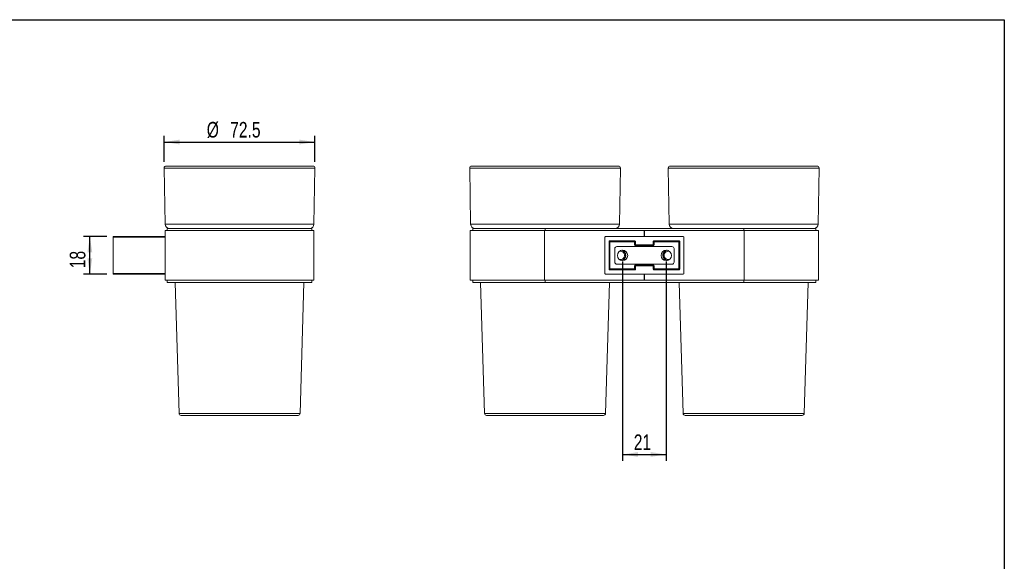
# Model space of a CAD drawing. Header units: millimetres. Extents: x 10 to 293, y 9 to 199.
# Tile 3 of 3: x 129 to 287, y 112 to 199. Entities that reach past the tile are written whole.
import ezdxf

# ---------------------------------------------------------------- set-up
doc = ezdxf.new("R2010")
doc.units = ezdxf.units.MM
doc.layers.add('注释', color=7, linetype='Continuous')
doc.styles.add('SLDTEXTSTYLE0', font='TXT', dxfattribs={"width": 0.75})
doc.dimstyles.new('SLDDIMSTYLE0', dxfattribs={"dimtxt": 2.5, "dimasz": 2.5, "dimexe": 0, "dimexo": 0.0625, "dimtad": 1, "dimdec": 3, "dimlfac": 3, "dimrnd": 1e-09, "dimzin": 12, "dimdsep": 46, "dimtxsty": 'SLDTEXTSTYLE0', "dimsah": 1, "dimcen": 0.09, "dimadec": 0, "dimazin": 3, "dimtfac": 1, "dimtdec": 3, "dimtofl": 0, "dimtmove": 0, "dimatfit": 3, "dimfxl": 0, "dimfrac": 2, "dimtolj": 1, "dimtzin": 12, "dimarcsym": 0})
doc.dimstyles.new('SLDDIMSTYLE1', dxfattribs={"dimtxt": 2.5, "dimasz": 2.5, "dimexe": 0, "dimexo": 0.0625, "dimtad": 1, "dimdec": 1, "dimlfac": 3, "dimrnd": 1e-09, "dimzin": 12, "dimdsep": 46, "dimtxsty": 'SLDTEXTSTYLE0', "dimsah": 1, "dimcen": 0.09, "dimadec": 0, "dimazin": 3, "dimtfac": 1, "dimtdec": 1, "dimtofl": 0, "dimtmove": 0, "dimatfit": 3, "dimfxl": 0, "dimfrac": 2, "dimtolj": 1, "dimtzin": 12, "dimarcsym": 0})

# ---------------------------------------------------------------- blocks, each defined once
blk = doc.blocks.new('_D_2')
at = {"layer": '注释', "color": 7}
for p, q in [((143.3, 164.33), (139.55, 164.33)), ((140.55, 158.33), (140.55, 164.33)), ((143.3, 158.33), (139.55, 158.33))]:
    blk.add_line(p, q, dxfattribs=at)
for points in [[(140.55, 164.33), (140.17, 161.83), (140.94, 161.83)], [(140.55, 158.33), (140.94, 160.83), (140.17, 160.83)]]:
    blk.add_solid(points, dxfattribs=at)
at = {"layer": '注释', "color": 7, "insert": (137.33, 159.26), "char_height": 2.5, "attachment_point": 1, "rotation": 90, "style": 'SLDTEXTSTYLE0'}
blk.add_mtext('18', dxfattribs=at)
blk = doc.blocks.new('_D_3')
at = {"layer": '注释', "color": 7}
for p, q in [((152.46, 176.32), (152.46, 180.51)), ((176.63, 176.32), (176.63, 180.51)), ((152.46, 179.51), (176.63, 179.51))]:
    blk.add_line(p, q, dxfattribs=at)
for points in [[(152.46, 179.51), (154.96, 179.12), (154.96, 179.89)], [(176.63, 179.51), (174.13, 179.89), (174.13, 179.12)]]:
    blk.add_solid(points, dxfattribs=at)
at = {"layer": '注释', "color": 7, "char_height": 2.5, "attachment_point": 1, "style": 'SLDTEXTSTYLE0'}
for s, insert in [('%%c', (159.29, 182.73)), ('72.5', (163.04, 182.73))]:
    blk.add_mtext(s, dxfattribs=dict(at, insert=insert))
blk = doc.blocks.new('_D_7')
at = {"layer": '注释', "color": 7}
for p, q in [((225.94, 160.33), (225.94, 128.39)), ((232.94, 160.33), (232.94, 128.39)), ((225.94, 129.39), (232.94, 129.39))]:
    blk.add_line(p, q, dxfattribs=at)
for points in [[(225.94, 129.39), (228.44, 129.01), (228.44, 129.78)], [(232.94, 129.39), (230.44, 129.78), (230.44, 129.01)]]:
    blk.add_solid(points, dxfattribs=at)
at = {"layer": '注释', "color": 7, "insert": (227.74, 132.61), "char_height": 2.5, "attachment_point": 1, "style": 'SLDTEXTSTYLE0'}
blk.add_mtext('21', dxfattribs=at)

msp = doc.modelspace()

# ---------------------------------------------------------------- linework, layer by layer
at = {"color": 7, "linetype": 'Continuous', "lineweight": 15}
for p, q in [((152.46331, 175.32335), (152.6205, 166.31753)), ((152.79659, 175.6625), (162.27607, 175.6625)), ((162.27607, 175.6625), (176.30062, 175.6625)), ((176.4767, 166.31753), (176.6339, 175.32335)), ((201.43585, 175.32335), (201.59305, 166.31753)), ((201.76914, 175.6625), (225.27317, 175.6625)), ((225.44925, 166.31753), (225.60645, 175.32335)), ((233.26919, 175.32335), (233.42638, 166.31753)), ((233.60247, 175.6625), (256.88468, 175.6625)), ((256.88468, 175.6625), (257.1065, 175.6625)), ((257.28258, 166.31753), (257.43978, 175.32335)), ((144.2986, 164.22917), (144.2986, 164.32917)), ((144.2986, 164.32917), (152.63194, 164.32917)), ((152.63194, 164.22917), (144.2986, 164.22917)), ((144.2986, 164.22917), (144.2986, 158.42917)), ((152.63194, 165.32917), (152.63194, 157.32917)), ((152.63194, 165.32917), (176.46527, 165.32917)), ((152.96527, 165.6625), (176.13194, 165.6625)), ((152.96527, 165.6625), (152.96527, 165.32917)), ((176.13194, 165.6625), (176.13194, 165.32917)), ((176.46527, 165.32917), (176.46527, 157.32917)), ((201.52115, 165.32917), (201.52115, 157.32917)), ((201.52115, 165.32917), (213.43782, 165.32917)), ((201.93782, 165.6625), (201.93782, 165.32917)), ((201.93782, 165.6625), (213.52115, 165.6625)), ((213.43782, 165.32917), (213.43782, 157.32917)), ((213.43782, 165.32917), (229.42115, 165.32917)), ((213.52115, 165.6625), (213.52115, 165.32917)), ((213.52115, 165.6625), (245.35448, 165.6625)), ((223.10449, 164.22917), (223.10449, 158.42917)), ((235.67115, 164.32917), (223.20448, 164.32917)), ((229.42115, 165.32917), (229.45448, 165.32917)), ((229.42115, 165.32917), (229.42115, 164.32917)), ((229.45448, 165.32917), (229.45448, 164.32917)), ((229.45448, 165.32917), (245.43782, 165.32917)), ((235.77115, 164.22917), (235.77115, 158.42917)), ((245.35448, 165.6625), (245.35448, 165.32917)), ((245.35448, 165.6625), (256.93782, 165.6625)), ((245.43782, 165.32917), (245.43782, 157.32917)), ((245.43782, 165.32917), (257.35449, 165.32917)), ((256.93782, 165.32917), (256.93782, 165.6625)), ((257.35449, 157.32917), (257.35449, 165.32917)), ((223.77115, 163.5625), (223.77115, 159.09583)), ((223.83574, 163.49792), (223.77115, 163.5625)), ((223.83574, 159.16042), (223.83574, 163.49792)), ((223.85537, 159.2467), (223.85537, 163.41163)), ((223.92203, 163.41163), (223.85537, 163.41163)), ((227.92116, 163.6625), (223.87115, 163.6625)), ((223.87115, 163.6625), (223.93573, 163.59791)), ((223.92203, 163.41163), (223.92203, 159.2467)), ((223.93573, 163.59791), (227.85657, 163.59791)), ((224.02202, 163.57828), (224.02202, 163.51162)), ((224.02202, 163.57828), (227.77028, 163.57828)), ((227.77028, 163.51162), (224.02202, 163.51162)), ((233.85448, 162.74583), (225.02115, 162.74583)), ((227.77028, 163.57828), (227.77028, 163.51162)), ((227.85657, 163.59791), (227.92116, 163.6625)), ((227.87027, 163.07827), (227.87027, 163.41163)), ((227.93693, 163.41163), (227.87027, 163.41163)), ((227.93693, 163.07827), (227.87027, 163.07827)), ((227.93693, 163.41163), (227.93693, 163.07827)), ((228.02115, 163.5625), (227.95657, 163.49792)), ((227.95657, 163.49792), (227.95657, 163.03124)), ((227.95657, 163.03124), (228.02115, 163.09583)), ((228.02115, 163.09583), (228.02115, 163.5625)), ((228.12115, 162.99583), (228.05656, 162.93125)), ((228.05656, 162.93125), (230.81908, 162.93125)), ((228.10359, 162.91162), (228.10359, 162.84496)), ((228.10359, 162.91162), (230.77205, 162.91162)), ((230.77205, 162.84496), (228.10359, 162.84496)), ((228.12115, 162.99583), (230.75449, 162.99583)), ((230.81908, 162.93125), (230.75449, 162.99583)), ((230.77205, 162.91162), (230.77205, 162.84496)), ((230.85448, 163.09583), (230.85448, 163.5625)), ((230.91907, 163.49792), (230.85448, 163.5625)), ((230.85448, 163.09583), (230.91907, 163.03124)), ((230.91907, 163.03124), (230.91907, 163.49792)), ((230.9387, 163.07827), (230.9387, 163.41163)), ((230.9387, 163.41163), (231.00536, 163.41163)), ((230.9387, 163.07827), (231.00536, 163.07827)), ((235.00449, 163.6625), (230.95448, 163.6625)), ((230.95448, 163.6625), (231.01907, 163.59791)), ((231.00536, 163.41163), (231.00536, 163.07827)), ((231.01907, 163.59791), (234.9399, 163.59791)), ((231.10535, 163.57828), (231.10535, 163.51162)), ((231.10535, 163.57828), (234.85362, 163.57828)), ((234.85362, 163.51162), (231.10535, 163.51162)), ((234.85362, 163.57828), (234.85362, 163.51162)), ((234.9399, 163.59791), (235.00449, 163.6625)), ((234.95361, 159.2467), (234.95361, 163.41163)), ((235.02027, 163.41163), (234.95361, 163.41163)), ((235.02027, 163.41163), (235.02027, 159.2467)), ((235.10448, 163.5625), (235.0399, 163.49792)), ((235.0399, 163.49792), (235.0399, 159.16042)), ((235.10448, 159.09583), (235.10448, 163.5625)), ((224.68782, 162.4125), (224.68782, 160.24583)), ((234.18782, 160.24583), (234.18782, 162.4125)), ((225.02115, 159.9125), (233.85448, 159.9125)), ((227.87027, 159.2467), (227.87027, 159.58007)), ((227.87027, 159.58007), (227.93693, 159.58007)), ((227.93693, 159.58007), (227.93693, 159.2467)), ((228.02115, 159.5625), (227.95657, 159.62709)), ((227.95657, 159.62709), (227.95657, 159.16042)), ((228.02115, 159.5625), (228.02115, 159.09583)), ((228.05656, 159.72709), (228.12115, 159.6625)), ((228.10359, 159.81338), (230.77205, 159.81338)), ((228.10359, 159.81338), (228.10359, 159.74672)), ((230.77205, 159.74672), (228.10359, 159.74672)), ((228.12115, 159.6625), (230.75449, 159.6625)), ((228.43782, 159.74672), (228.43782, 159.69304)), ((230.43782, 159.69304), (230.43782, 159.74672)), ((230.75449, 159.6625), (230.81908, 159.72709)), ((230.77205, 159.81338), (230.77205, 159.74672)), ((230.91907, 159.62709), (230.85448, 159.5625)), ((230.85448, 159.5625), (230.85448, 159.09583)), ((230.91907, 159.16042), (230.91907, 159.62709)), ((231.00536, 159.58007), (230.9387, 159.58007)), ((230.9387, 159.2467), (230.9387, 159.58007)), ((231.00536, 159.58007), (231.00536, 159.2467)), ((144.2986, 158.42917), (152.63194, 158.42917)), ((144.2986, 158.32917), (144.2986, 158.42917)), ((152.63194, 158.32917), (144.2986, 158.32917)), ((235.67115, 158.32917), (223.20448, 158.32917)), ((223.77115, 159.09583), (223.83574, 159.16042)), ((223.92203, 159.2467), (223.85537, 159.2467)), ((223.93573, 159.06042), (223.87115, 158.99583)), ((223.87115, 158.99583), (227.92116, 158.99583)), ((227.85657, 159.06042), (223.93573, 159.06042)), ((224.02202, 159.14671), (224.02202, 159.08005)), ((224.02202, 159.14671), (227.77028, 159.14671)), ((227.77028, 159.08005), (224.02202, 159.08005)), ((227.77028, 159.14671), (227.77028, 159.08005)), ((227.92116, 158.99583), (227.85657, 159.06042)), ((227.87027, 159.2467), (227.93693, 159.2467)), ((227.95657, 159.16042), (228.02115, 159.09583)), ((229.42115, 158.32917), (229.42115, 157.32917)), ((229.45448, 158.32917), (229.45448, 157.32917)), ((230.85448, 159.09583), (230.91907, 159.16042)), ((231.00536, 159.2467), (230.9387, 159.2467)), ((231.01907, 159.06042), (230.95448, 158.99583)), ((230.95448, 158.99583), (235.00449, 158.99583)), ((234.9399, 159.06042), (231.01907, 159.06042)), ((231.10535, 159.14671), (234.85362, 159.14671)), ((231.10535, 159.14671), (231.10535, 159.08005)), ((234.85362, 159.08005), (231.10535, 159.08005)), ((234.85362, 159.14671), (234.85362, 159.08005)), ((235.00449, 158.99583), (234.9399, 159.06042)), ((235.02027, 159.2467), (234.95361, 159.2467)), ((235.0399, 159.16042), (235.10448, 159.09583)), ((152.63194, 157.32917), (176.46527, 157.32917)), ((152.96527, 157.32917), (152.96527, 156.99583)), ((152.96527, 156.99583), (176.13194, 156.99583)), ((154.22249, 156.99583), (154.84605, 135.98594)), ((174.25116, 135.98594), (174.87472, 156.99583)), ((176.13194, 157.32917), (176.13194, 156.99583)), ((201.52115, 157.32917), (213.43782, 157.32917)), ((201.93782, 157.32917), (201.93782, 156.99583)), ((201.93782, 156.99583), (213.52115, 156.99583)), ((203.19504, 156.99583), (203.8186, 135.98594)), ((213.43782, 157.32917), (229.42115, 157.32917)), ((213.52115, 157.32917), (213.52115, 156.99583)), ((213.52115, 156.99583), (245.35448, 156.99583)), ((223.22371, 135.98594), (223.84726, 156.99583)), ((229.42115, 157.32917), (229.45448, 157.32917)), ((229.45448, 157.32917), (245.43782, 157.32917)), ((235.02837, 156.99583), (235.65193, 135.98594)), ((245.35448, 157.32917), (245.35448, 156.99583)), ((245.35448, 156.99583), (256.93782, 156.99583)), ((245.43782, 157.32917), (257.35449, 157.32917)), ((255.05704, 135.98594), (255.6806, 156.99583)), ((256.93782, 156.99583), (256.93782, 157.32917)), ((162.73681, 135.6625), (155.17924, 135.6625)), ((173.91797, 135.6625), (162.73681, 135.6625)), ((222.89052, 135.6625), (204.15178, 135.6625)), ((254.54701, 135.6625), (235.98512, 135.6625)), ((254.72385, 135.6625), (254.54701, 135.6625))]:
    msp.add_line(p, q, dxfattribs=at)
at = {"color": 1, "linetype": 'Continuous', "lineweight": 15}
for p, q in [((162.21162, 175.32335), (152.46331, 175.32335)), ((176.6339, 175.32335), (162.21162, 175.32335)), ((225.60645, 175.32335), (201.43585, 175.32335)), ((257.21167, 175.32335), (233.26919, 175.32335)), ((257.43978, 175.32335), (257.21167, 175.32335)), ((152.6205, 166.31753), (176.4767, 166.31753)), ((201.59305, 166.31753), (207.60937, 166.31753)), ((207.60937, 166.31753), (225.44925, 166.31753)), ((233.42638, 166.31753), (257.28258, 166.31753)), ((223.87945, 163.49792), (223.83574, 163.49792)), ((223.93573, 163.5542), (223.93573, 163.59791)), ((227.85657, 163.5542), (227.85657, 163.59791)), ((227.91285, 163.49792), (227.95657, 163.49792)), ((227.9437, 163.03124), (227.95657, 163.03124)), ((228.05656, 162.93125), (228.05656, 162.91838)), ((230.81908, 162.93125), (230.81908, 162.91838)), ((230.91907, 163.49792), (230.96278, 163.49792)), ((230.91907, 163.03124), (230.93193, 163.03124)), ((231.01907, 163.59791), (231.01907, 163.5542)), ((234.9399, 163.59791), (234.9399, 163.5542)), ((235.0399, 163.49792), (234.99619, 163.49792)), ((227.9437, 159.62709), (227.95657, 159.62709)), ((228.05656, 159.73995), (228.05656, 159.72709)), ((228.43782, 159.72709), (228.05656, 159.72709)), ((230.81908, 159.72709), (230.43782, 159.72709)), ((230.81908, 159.73995), (230.81908, 159.72709)), ((230.91907, 159.62709), (230.93193, 159.62709)), ((223.87945, 159.16042), (223.83574, 159.16042)), ((223.93573, 159.10413), (223.93573, 159.06042)), ((227.85657, 159.10413), (227.85657, 159.06042)), ((227.91285, 159.16042), (227.95657, 159.16042)), ((230.91907, 159.16042), (230.96278, 159.16042)), ((231.01907, 159.06042), (231.01907, 159.10413)), ((234.9399, 159.06042), (234.9399, 159.10413)), ((235.0399, 159.16042), (234.99619, 159.16042)), ((154.84605, 135.98594), (162.67238, 135.98594)), ((162.67238, 135.98594), (174.25116, 135.98594)), ((203.8186, 135.98594), (223.22371, 135.98594)), ((235.65193, 135.98594), (254.8739, 135.98594)), ((254.8739, 135.98594), (255.05704, 135.98594))]:
    msp.add_line(p, q, dxfattribs=at)
at = {"color": 7, "linetype": 'Continuous', "lineweight": 15, "flags": 128}
for points in [[(225.39615, 160.69589), (225.40798, 160.69212), (225.60448, 160.6625)], [(233.27115, 160.6625), (233.46765, 160.69212), (233.47948, 160.69589)]]:
    msp.add_lwpolyline(points, dxfattribs=at)
at = {"color": 7, "linetype": 'Continuous', "lineweight": 15}
for centre in [(225.93782, 161.32917), (232.93782, 161.32917)]:
    msp.add_circle(centre, 0.83333, dxfattribs=at)
for centre, radius, start, end in [((152.79659, 175.32917), 0.33333, 90, 181), ((176.30062, 175.32917), 0.33333, 359, 90), ((201.76914, 175.32917), 0.33333, 90, 181), ((225.27317, 175.32917), 0.33333, 359, 90), ((233.60247, 175.32917), 0.33333, 90, 181), ((257.1065, 175.32917), 0.33333, 359, 90), ((153.28707, 166.32917), 0.66667, 181, 270), ((175.81014, 166.32917), 0.66667, 270, 359), ((202.25962, 166.32917), 0.66667, 181, 270), ((224.78269, 166.32917), 0.66667, 270, 359), ((234.09295, 166.32917), 0.66667, 181, 270), ((256.61602, 166.32917), 0.66667, 270, 359), ((223.20448, 164.22917), 0.1, 90, 180), ((235.67115, 164.22917), 0.1, 0, 90), ((223.93574, 163.49791), 0.10001, 90.0053121, 179.9949547), ((225.02115, 162.4125), 0.33333, 90, 180), ((227.85656, 163.49791), 0.10001, 0.0048683, 89.9948649), ((231.01908, 163.49791), 0.10001, 90.0053125, 179.9948654), ((233.85448, 162.4125), 0.33333, 0, 90), ((234.93989, 163.49791), 0.1, 0.0047067, 89.9949376), ((225.60448, 161.32917), 0.66667, 270, 108.2099569), ((225.60448, 161.32917), 0.83333, 281.536959, 78.463041), ((225.60448, 161.32917), 0.86667, 286.8809838, 73.1190162), ((233.27115, 161.32917), 0.86667, 106.8809838, 211.2833051), ((233.27115, 161.32917), 0.83333, 101.536959, 258.463041), ((233.27115, 161.32917), 0.66667, 71.7900431, 270), ((225.02115, 160.24583), 0.33333, 180, 270), ((233.27115, 161.32917), 0.86667, 211.2833051, 253.1190162), ((233.85448, 160.24583), 0.33333, 270, 0), ((223.20448, 158.42917), 0.1, 180, 270), ((223.93574, 159.16043), 0.10001, 180.0052309, 269.9948135), ((227.85656, 159.16042), 0.10001, 270.0050095, 359.994946), ((231.01908, 159.16043), 0.10001, 180.0053203, 269.9948131), ((234.93989, 159.16042), 0.1, 270.0049368, 359.9951077), ((235.67115, 158.42917), 0.1, 270, 0), ((155.17924, 135.99583), 0.33333, 181.7, 270), ((173.91797, 135.99583), 0.33333, 270, 358.3), ((204.15178, 135.99583), 0.33333, 181.7, 270), ((222.89052, 135.99583), 0.33333, 270, 358.3), ((235.98512, 135.99583), 0.33333, 181.7, 270), ((254.72385, 135.99583), 0.33333, 270, 358.3)]:
    msp.add_arc(centre, radius, start, end, dxfattribs=at)
for centre, major_axis, ratio, start_param, end_param in [((223.87116, 163.5625), (0.07072, -0.07072), 0.99992385, 2.356232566, 3.926952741), ((224.02204, 163.41161), (0.11786, -0.11786), 0.999965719, 2.356280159, 3.926905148), ((224.02204, 163.41161), (-0.07072, 0.07072), 0.999828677, 5.497872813, 7.068497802), ((227.77026, 163.41161), (0.11786, 0.11786), 0.999965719, 5.497872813, 7.068497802), ((227.77026, 163.41161), (0.07072, 0.07072), 0.999828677, 5.497872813, 7.068497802), ((228.10363, 163.07831), (-0.16502, -0.16502), 0.999828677, 5.497872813, 7.068497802), ((227.92115, 163.5625), (-0.07072, -0.07072), 0.99992385, 2.356232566, 3.926952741), ((228.10363, 163.07831), (0.11789, 0.11789), 0.999691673, 2.356280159, 3.926905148), ((228.05658, 163.03126), (0.07073, 0.07073), 0.999771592, 2.356232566, 3.926952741), ((228.12116, 163.09584), (0.07072, 0.07072), 0.99992385, 2.356232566, 3.926952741), ((230.75448, 163.09584), (-0.07072, 0.07072), 0.99992385, 2.356232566, 3.926952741), ((230.77201, 163.07831), (0.16502, -0.16502), 0.999828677, 5.497872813, 7.068497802), ((230.77201, 163.07831), (0.11789, -0.11789), 0.999691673, 5.497872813, 7.068497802), ((230.81906, 163.03126), (0.07073, -0.07073), 0.999771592, 5.49782522, 7.068545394), ((230.95449, 163.5625), (0.07072, -0.07072), 0.99992385, 2.356232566, 3.926952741), ((231.10537, 163.41161), (0.11786, -0.11786), 0.999965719, 2.356280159, 3.926905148), ((231.10537, 163.41161), (-0.07072, 0.07072), 0.999828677, 5.497872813, 7.068497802), ((234.8536, 163.41161), (0.11786, 0.11786), 0.999965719, 5.497872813, 7.068497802), ((234.8536, 163.41161), (0.07072, 0.07072), 0.999828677, 5.497872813, 7.068497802), ((235.00448, 163.5625), (-0.07072, -0.07072), 0.99992385, 2.356232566, 3.926952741), ((228.10363, 159.58003), (-0.16502, 0.16502), 0.999828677, 5.497872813, 7.068497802), ((228.10363, 159.58003), (0.11789, -0.11789), 0.999691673, 2.356280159, 3.926905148), ((228.05658, 159.62708), (0.07073, -0.07073), 0.999771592, 2.356232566, 3.926952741), ((228.12116, 159.5625), (0.07072, -0.07072), 0.99992385, 2.356232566, 3.926952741), ((230.75448, 159.5625), (-0.07072, -0.07072), 0.99992385, 2.356232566, 3.926952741), ((230.77201, 159.58003), (0.16502, 0.16502), 0.999828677, 5.497872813, 7.068497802), ((230.77201, 159.58003), (0.11789, 0.11789), 0.999691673, 5.497872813, 7.068497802), ((230.81906, 159.62708), (0.07073, 0.07073), 0.999771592, 5.49782522, 7.068545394), ((223.87116, 159.09584), (0.07072, 0.07072), 0.99992385, 2.356232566, 3.926952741), ((224.02204, 159.24672), (0.11786, 0.11786), 0.999965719, 2.356280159, 3.926905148), ((224.02204, 159.24672), (-0.07072, -0.07072), 0.999828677, 5.497872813, 7.068497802), ((227.77026, 159.24672), (0.07072, -0.07072), 0.999828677, 5.497872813, 7.068497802), ((227.77026, 159.24672), (0.11786, -0.11786), 0.999965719, 5.497872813, 7.068497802), ((227.92115, 159.09584), (-0.07072, 0.07072), 0.99992385, 2.356232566, 3.926952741), ((230.95449, 159.09584), (0.07072, 0.07072), 0.99992385, 2.356232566, 3.926952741), ((231.10537, 159.24672), (0.11786, 0.11786), 0.999965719, 2.356280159, 3.926905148), ((231.10537, 159.24672), (-0.07072, -0.07072), 0.999828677, 5.497872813, 7.068497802), ((234.8536, 159.24672), (0.07072, -0.07072), 0.999828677, 5.497872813, 7.068497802), ((234.8536, 159.24672), (0.11786, -0.11786), 0.999965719, 5.497872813, 7.068497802), ((235.00448, 159.09584), (-0.07072, 0.07072), 0.99992385, 2.356232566, 3.926952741)]:
    msp.add_ellipse(centre, major_axis=major_axis, ratio=ratio, start_param=start_param, end_param=end_param, dxfattribs=at)
at = {"layer": '注释'}
for p, q in [((10.13129, 199.13135), (287.13129, 199.13135)), ((287.13129, 199.13135), (287.13129, 9.13135))]:
    msp.add_line(p, q, dxfattribs=at)

# ---------------------------------------------------------------- dimensions: what is measured, and where the dimension line sits
at = {"layer": '注释', "color": 7}
dim = msp.add_linear_dim(base=(176.6339, 179.50791), p1=(152.46331, 175.32335), p2=(176.6339, 175.32335), text='%%c<>', dimstyle='SLDDIMSTYLE1', dxfattribs=at)
dim.commit()
dim.dimension.update_dxf_attribs({"geometry": '_D_3', "text_midpoint": (164.33328, 179.50791), "dimtype": 160})
dim = msp.add_linear_dim(base=(140.55129, 164.32917), p1=(144.2986, 158.32917), p2=(144.2986, 164.32917), angle=90, dimstyle='SLDDIMSTYLE0', dxfattribs=at)
dim.commit()
dim.dimension.update_dxf_attribs({"geometry": '_D_2', "text_midpoint": (140.55129, 161.0496), "dimtype": 160})
dim = msp.add_linear_dim(base=(232.93782, 129.39221), p1=(225.93782, 161.32917), p2=(232.93782, 161.32917), dimstyle='SLDDIMSTYLE0', dxfattribs=at)
dim.commit()
dim.dimension.update_dxf_attribs({"geometry": '_D_7', "text_midpoint": (229.52212, 129.39221), "dimtype": 160})

doc.saveas('drawing.dxf')
